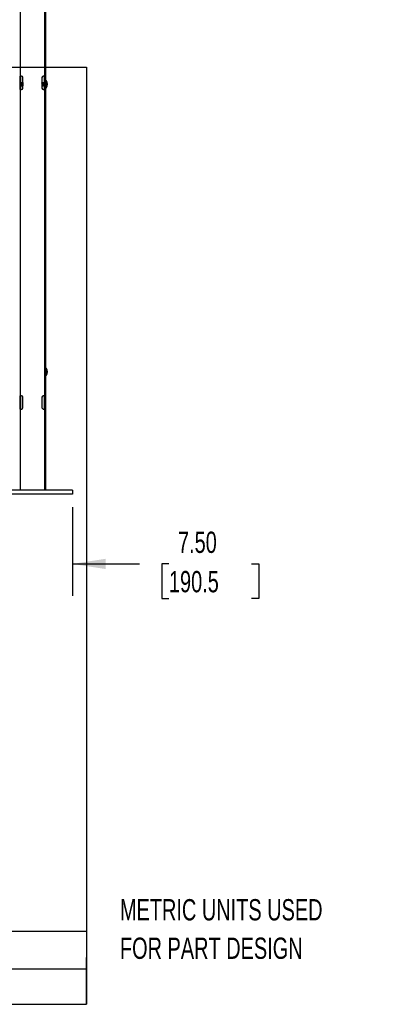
# Model space of a CAD drawing. Header units: inches. Extents: x 0.1 to 10.7, y 0.1 to 7.8.
# Tile 9 of 46: x 4.7 to 6.1, y 0.1 to 4. Entities that reach past the tile are written whole.
import ezdxf

# ---------------------------------------------------------------- set-up
doc = ezdxf.new("R2010")
doc.units = ezdxf.units.IN
doc.header["$MEASUREMENT"] = 0
doc.layers.add('DIMENSIONS', color=140, linetype='Continuous', lineweight=25)
doc.layers.add('TEXT', color=140, linetype='Continuous', lineweight=25)
doc.styles.add('SLDTEXTSTYLE0', font='TXT', dxfattribs={"width": 0.7})
doc.dimstyles.new('SLDDIMSTYLE3', dxfattribs={"dimtxt": 0.084961, "dimasz": 0.13, "dimexe": 0, "dimexo": 0.0625, "dimgap": 0.02124, "dimtad": 0, "dimtih": 1, "dimtoh": 1, "dimlfac": 24, "dimrnd": 1e-09, "dimzin": 4, "dimdsep": 46, "dimtxsty": 'SLDTEXTSTYLE0', "dimsah": 1, "dimcen": 0.09, "dimadec": 0, "dimazin": 1, "dimtfac": 1, "dimtmove": 0, "dimatfit": 0, "dimfxl": 0, "dimfrac": 2, "dimtolj": 1, "dimtzin": 12, "dimarcsym": 0})

# ---------------------------------------------------------------- blocks, each defined once
blk = doc.blocks.new('_D_6')
at = {"layer": 'DIMENSIONS'}
for p, q in [((4.5596, 2.06), (4.5596, 1.7125)), ((4.8721, 2.06), (4.8721, 1.7125)), ((4.5596, 1.8375), (4.3096, 1.8375)), ((4.8721, 1.8375), (5.135, 1.8375)), ((5.2501, 1.8375), (5.2216, 1.8375)), ((5.2216, 1.8375), (5.2216, 1.7024)), ((5.5733, 1.8375), (5.6018, 1.8375)), ((5.6018, 1.8375), (5.6018, 1.7024)), ((5.2216, 1.7024), (5.2501, 1.7024)), ((5.6018, 1.7024), (5.5733, 1.7024))]:
    blk.add_line(p, q, dxfattribs=at)
for points in [[(4.5596, 1.8375), (4.4296, 1.8575), (4.4296, 1.8175)], [(4.8721, 1.8375), (5.0021, 1.8175), (5.0021, 1.8575)]]:
    blk.add_solid(points, dxfattribs=at)
at = {"layer": 'DIMENSIONS', "char_height": 0.08333, "attachment_point": 1, "style": 'SLDTEXTSTYLE0'}
for s, insert in [('7.50', (5.2855, 1.9639)), ('190.5', (5.2501, 1.8099))]:
    blk.add_mtext(s, dxfattribs=dict(at, insert=insert))

msp = doc.modelspace()

# ---------------------------------------------------------------- linework, layer by layer
for p, q in [((4.76794, 2.12564), (4.76794, 5.08918)), ((4.66877, 3.74543), (4.66877, 4.94335)), ((4.76294, 4.94335), (4.76294, 3.74543)), ((4.66794, 3.69335), (4.66794, 3.74543)), ((4.66794, 3.74543), (4.66877, 3.74543)), ((4.67335, 3.74543), (4.66877, 3.74543)), ((4.66877, 3.74543), (4.66877, 3.72058)), ((4.67877, 3.69877), (4.67877, 3.74002)), ((4.75294, 3.74002), (4.75294, 3.69877)), ((4.76294, 3.74543), (4.75835, 3.74543)), ((4.76294, 3.74543), (4.76377, 3.74543)), ((4.76294, 3.72085), (4.76294, 3.74543)), ((4.76377, 3.74543), (4.76377, 3.69335)), ((4.66837, 3.72066), (4.66794, 3.71992)), ((4.66869, 3.72069), (4.6684, 3.72069)), ((4.6684, 3.70918), (4.66867, 3.70918)), ((4.66877, 3.709), (4.66877, 3.69335)), ((4.66956, 3.70767), (4.66985, 3.70767)), ((4.66985, 3.71919), (4.66958, 3.71919)), ((4.671, 3.72069), (4.67071, 3.72069)), ((4.67071, 3.70918), (4.67098, 3.70918)), ((4.67187, 3.70767), (4.67216, 3.70767)), ((4.67216, 3.71919), (4.67189, 3.71919)), ((4.67332, 3.72069), (4.67303, 3.72069)), ((4.67303, 3.70918), (4.6733, 3.70918)), ((4.67419, 3.70767), (4.67448, 3.70767)), ((4.67448, 3.71919), (4.67421, 3.71919)), ((4.67563, 3.72069), (4.67534, 3.72069)), ((4.67534, 3.70918), (4.67561, 3.70918)), ((4.6765, 3.70767), (4.67679, 3.70767)), ((4.67679, 3.71919), (4.67652, 3.71919)), ((4.67795, 3.72069), (4.67766, 3.72069)), ((4.67766, 3.70918), (4.67793, 3.70918)), ((4.75318, 3.71919), (4.75294, 3.71919)), ((4.75294, 3.70767), (4.75318, 3.70767)), ((4.75434, 3.72069), (4.75405, 3.72069)), ((4.75405, 3.70918), (4.75432, 3.70918)), ((4.75521, 3.70767), (4.75549, 3.70767)), ((4.75549, 3.71919), (4.75523, 3.71919)), ((4.75665, 3.72069), (4.75636, 3.72069)), ((4.75636, 3.70918), (4.75663, 3.70918)), ((4.75752, 3.70767), (4.75781, 3.70767)), ((4.75781, 3.71919), (4.75754, 3.71919)), ((4.75911, 3.71659), (4.75825, 3.71604)), ((4.75825, 3.71228), (4.75825, 3.71604)), ((4.75846, 3.7088), (4.75911, 3.70767)), ((4.75897, 3.72069), (4.75868, 3.72069)), ((4.75911, 3.72069), (4.75904, 3.72057)), ((4.75911, 3.72017), (4.75911, 3.72069)), ((4.75911, 3.71659), (4.75911, 3.72017)), ((4.75911, 3.70767), (4.75911, 3.71659)), ((4.76015, 3.72085), (4.76015, 3.7161)), ((4.76015, 3.71226), (4.76015, 3.70752)), ((4.76264, 3.72085), (4.76377, 3.72085)), ((4.76377, 3.70752), (4.76264, 3.70752)), ((4.76294, 3.69335), (4.76294, 3.70752)), ((4.76919, 3.69942), (4.76919, 3.72895)), ((4.66877, 3.69335), (4.66794, 3.69335)), ((4.66877, 2.49543), (4.66877, 3.69335)), ((4.66877, 3.69335), (4.67335, 3.69335)), ((4.75835, 3.69335), (4.76294, 3.69335)), ((4.76294, 3.69335), (4.76294, 2.49543)), ((4.76377, 3.69335), (4.76294, 3.69335)), ((4.76919, 2.57442), (4.76919, 2.60395)), ((4.66794, 2.49543), (4.66877, 2.49543)), ((4.66794, 2.44335), (4.66794, 2.49543)), ((4.67335, 2.49543), (4.66877, 2.49543)), ((4.66877, 2.49543), (4.66877, 2.44335)), ((4.67877, 2.44877), (4.67877, 2.49002)), ((4.75294, 2.49002), (4.75294, 2.44877)), ((4.76294, 2.49543), (4.75835, 2.49543)), ((4.76294, 2.49543), (4.76377, 2.49543)), ((4.76294, 2.44335), (4.76294, 2.49543)), ((4.76377, 2.49543), (4.76377, 2.44335)), ((4.66877, 2.44335), (4.66794, 2.44335)), ((4.66877, 2.12564), (4.66877, 2.44335)), ((4.66877, 2.44335), (4.67335, 2.44335)), ((4.75835, 2.44335), (4.76294, 2.44335)), ((4.76294, 2.44335), (4.76294, 2.12564)), ((4.76377, 2.44335), (4.76294, 2.44335)), ((4.8721, 2.12564), (4.5596, 2.12564)), ((4.8721, 2.12564), (4.8721, 2.11002)), ((4.8721, 2.11002), (4.5596, 2.11002))]:
    msp.add_line(p, q)
for centre, radius, start, end in [((4.67335, 3.74002), 0.00542, 0, 90), ((4.75835, 3.74002), 0.00542, 90, 180), ((4.67335, 3.69877), 0.00542, 270, 0), ((4.75835, 3.69877), 0.00542, 180, 270), ((4.75911, 3.72215), 0.00146, 270, 296.66722), ((4.75911, 3.70621), 0.00146, 63.302, 90), ((4.76867, 3.72843), 0.000733, 44.76533, 180), ((4.76867, 3.69994), 0.000733, 180, 315.23467), ((4.75431, 3.71418), 0.02096, 315.23467, 44.76533), ((4.76867, 2.60343), 0.000733, 44.76533, 180), ((4.75431, 2.58918), 0.02096, 315.23467, 44.76533), ((4.76867, 2.57494), 0.000733, 180, 315.23467), ((4.67335, 2.49002), 0.00542, 0, 90), ((4.75835, 2.49002), 0.00542, 90, 180), ((4.67335, 2.44877), 0.00542, 270, 0), ((4.75835, 2.44877), 0.00542, 180, 270)]:
    msp.add_arc(centre, radius, start, end)
for points, knots in [([(4.66869, 3.7092), (4.66869, 3.70919), (4.66864, 3.70911), (4.66856, 3.70947), (4.66842, 3.71031), (4.6683, 3.71165), (4.66818, 3.71324), (4.66805, 3.71494), (4.66797, 3.71595), (4.66794, 3.71644)], [0, 0, 0, 0, 0.0169164, 0.1816456, 0.3506768, 0.5143224, 0.6780869, 0.8471243, 1, 1, 1, 1]), ([(4.6684, 3.70924), (4.66839, 3.70923), (4.66833, 3.70916), (4.66823, 3.70964), (4.6681, 3.71063), (4.66801, 3.71173), (4.66795, 3.71248), (4.66794, 3.71268)], [0, 0, 0, 0, 0.097839, 0.3656413, 0.6335778, 0.9016236, 1, 1, 1, 1]), ([(4.66794, 3.70834), (4.66796, 3.70838), (4.66812, 3.70866), (4.66828, 3.70894), (4.66842, 3.70918)], [0, 0, 0, 0, 0.1377466, 1, 1, 1, 1]), ([(4.66837, 3.72066), (4.66838, 3.72068), (4.66843, 3.72074), (4.66852, 3.72045), (4.66865, 3.7194), (4.66877, 3.71775), (4.66889, 3.71569), (4.66902, 3.71346), (4.66915, 3.71132), (4.66926, 3.70949), (4.66939, 3.70821), (4.66949, 3.70771), (4.66954, 3.70768), (4.66956, 3.70767)], [0, 0, 0, 0, 0.0295866, 0.1310124, 0.2353293, 0.3397155, 0.4440516, 0.5483754, 0.6527597, 0.7571059, 0.8614308, 0.965812, 1, 1, 1, 1]), ([(4.66865, 3.70921), (4.66879, 3.70896), (4.66909, 3.70846), (4.66938, 3.70795), (4.66953, 3.7077)], [0, 0, 0, 0, 0.4997395, 1, 1, 1, 1]), ([(4.6696, 3.71915), (4.66945, 3.7194), (4.66916, 3.71991), (4.66887, 3.72041), (4.66872, 3.72066)], [0, 0, 0, 0, 0.4997474, 1, 1, 1, 1]), ([(4.66872, 3.72059), (4.66875, 3.72054), (4.66882, 3.72041), (4.66894, 3.71938), (4.66906, 3.71775), (4.66918, 3.71569), (4.66931, 3.71346), (4.66944, 3.71132), (4.66955, 3.7095), (4.66968, 3.70819), (4.66978, 3.70775), (4.66984, 3.70764), (4.66987, 3.70773), (4.66988, 3.70778)], [0, 0, 0, 0, 0.0736896, 0.1811988, 0.2887794, 0.3963084, 0.5038248, 0.6114035, 0.7189429, 0.8264603, 0.9340358, 0.96927, 1, 1, 1, 1]), ([(4.67076, 3.70927), (4.67075, 3.70923), (4.67069, 3.70907), (4.6706, 3.70936), (4.67047, 3.71013), (4.67035, 3.7114), (4.67023, 3.71298), (4.6701, 3.71469), (4.66997, 3.71635), (4.66986, 3.71777), (4.66972, 3.71874), (4.66962, 3.71921), (4.66957, 3.71914), (4.66956, 3.71913)], [0, 0, 0, 0, 0.029972, 0.1337242, 0.2374646, 0.3413123, 0.4450819, 0.5488267, 0.6526708, 0.7564563, 0.8602021, 0.9640406, 1, 1, 1, 1]), ([(4.67096, 3.70928), (4.67095, 3.70928), (4.67089, 3.70931), (4.67079, 3.70995), (4.67066, 3.71109), (4.67055, 3.71261), (4.67042, 3.71431), (4.67029, 3.71599), (4.67017, 3.71747), (4.67004, 3.71857), (4.66991, 3.71921), (4.66984, 3.71917), (4.6698, 3.71914)], [0, 0, 0, 0, 0.0383372, 0.147075, 0.2546996, 0.3588284, 0.467319, 0.5753483, 0.6793806, 0.7875579, 0.8959275, 1, 1, 1, 1]), ([(4.67068, 3.72067), (4.67054, 3.72041), (4.67025, 3.71992), (4.66997, 3.71943), (4.66983, 3.71919)], [0, 0, 0, 0, 0.5122259, 1, 1, 1, 1]), ([(4.66988, 3.7077), (4.67003, 3.70795), (4.67031, 3.70845), (4.6706, 3.70894), (4.67074, 3.70918)], [0, 0, 0, 0, 0.5130039, 1, 1, 1, 1]), ([(4.67068, 3.72066), (4.67069, 3.72068), (4.67074, 3.72074), (4.67083, 3.72045), (4.67096, 3.7194), (4.67109, 3.71775), (4.6712, 3.71569), (4.67134, 3.71346), (4.67146, 3.71132), (4.67158, 3.70949), (4.67171, 3.70821), (4.67181, 3.70771), (4.67186, 3.70768), (4.67187, 3.70767)], [0, 0, 0, 0, 0.0283463, 0.1299017, 0.2343519, 0.3388716, 0.443341, 0.5477982, 0.6523159, 0.7567955, 0.8612537, 0.9657683, 1, 1, 1, 1]), ([(4.67096, 3.70921), (4.67111, 3.70896), (4.6714, 3.70846), (4.67169, 3.70795), (4.67184, 3.7077)], [0, 0, 0, 0, 0.4997255, 1, 1, 1, 1]), ([(4.67191, 3.71915), (4.67177, 3.7194), (4.67148, 3.71991), (4.67118, 3.72041), (4.67104, 3.72066)], [0, 0, 0, 0, 0.4997403, 1, 1, 1, 1]), ([(4.67104, 3.72059), (4.67107, 3.72054), (4.67113, 3.72041), (4.67125, 3.71938), (4.67138, 3.71775), (4.67149, 3.71569), (4.67163, 3.71346), (4.67175, 3.71132), (4.67187, 3.7095), (4.672, 3.70819), (4.6721, 3.70775), (4.67216, 3.70764), (4.67218, 3.70773), (4.6722, 3.70777)], [0, 0, 0, 0, 0.0739063, 0.1814139, 0.288993, 0.3965204, 0.5040352, 0.6116123, 0.7191501, 0.8266659, 0.9342398, 0.9694736, 1, 1, 1, 1]), ([(4.67303, 3.70925), (4.67301, 3.70924), (4.67295, 3.7092), (4.67284, 3.70975), (4.67271, 3.71081), (4.6726, 3.71229), (4.67247, 3.71396), (4.67234, 3.71567), (4.67222, 3.71721), (4.6721, 3.71838), (4.67199, 3.71903), (4.67193, 3.71907), (4.67192, 3.71909)], [0, 0, 0, 0, 0.0582566, 0.1701051, 0.2820321, 0.3939704, 0.5058196, 0.6177339, 0.7296813, 0.8415319, 0.9534317, 1, 1, 1, 1]), ([(4.67332, 3.70924), (4.67331, 3.70922), (4.67325, 3.70916), (4.67315, 3.70962), (4.67302, 3.71059), (4.67291, 3.712), (4.67278, 3.71365), (4.67265, 3.71536), (4.67253, 3.71694), (4.67241, 3.71821), (4.67228, 3.71899), (4.67219, 3.71929), (4.67213, 3.71913), (4.67212, 3.7191)], [0, 0, 0, 0, 0.0343752, 0.138562, 0.2440128, 0.3452553, 0.4489711, 0.5545772, 0.656215, 0.7594009, 0.8650965, 0.9672592, 1, 1, 1, 1]), ([(4.673, 3.72067), (4.67285, 3.72041), (4.67257, 3.71992), (4.67228, 3.71943), (4.67214, 3.71919)], [0, 0, 0, 0, 0.513131, 1, 1, 1, 1]), ([(4.67219, 3.7077), (4.67234, 3.70795), (4.67263, 3.70845), (4.67291, 3.70894), (4.67305, 3.70918)], [0, 0, 0, 0, 0.51295835, 1, 1, 1, 1]), ([(4.673, 3.72066), (4.67301, 3.72068), (4.67306, 3.72074), (4.67315, 3.72045), (4.67328, 3.7194), (4.6734, 3.71775), (4.67352, 3.71569), (4.67365, 3.71346), (4.67378, 3.71132), (4.67389, 3.70949), (4.67402, 3.70821), (4.67412, 3.70771), (4.67417, 3.70768), (4.67419, 3.70767)], [0, 0, 0, 0, 0.0291057, 0.1305818, 0.2349503, 0.3393883, 0.4437761, 0.5481516, 0.6525876, 0.7569855, 0.8613621, 0.965795, 1, 1, 1, 1]), ([(4.67328, 3.70921), (4.67342, 3.70896), (4.67372, 3.70846), (4.67401, 3.70795), (4.67416, 3.7077)], [0, 0, 0, 0, 0.4997044, 1, 1, 1, 1]), ([(4.67332, 3.72069), (4.67336, 3.72063), (4.67344, 3.72049), (4.67357, 3.71939), (4.67369, 3.71775), (4.67381, 3.71569), (4.67394, 3.71346), (4.67407, 3.71132), (4.67418, 3.7095), (4.67431, 3.70819), (4.67441, 3.70775), (4.67447, 3.70764), (4.6745, 3.70773), (4.67451, 3.70777)], [0, 0, 0, 0, 0.1014378, 0.205767, 0.3101656, 0.414514, 0.5188502, 0.6232468, 0.7276054, 0.8319426, 0.9363361, 0.9705282, 1, 1, 1, 1]), ([(4.67423, 3.71915), (4.67408, 3.7194), (4.67379, 3.71991), (4.6735, 3.72041), (4.67335, 3.72067)], [0, 0, 0, 0, 0.4997332, 1, 1, 1, 1]), ([(4.67535, 3.7092), (4.67534, 3.70919), (4.6753, 3.7091), (4.67521, 3.70946), (4.67508, 3.7103), (4.67496, 3.71163), (4.67484, 3.71324), (4.67471, 3.71495), (4.67458, 3.71658), (4.67447, 3.71795), (4.67433, 3.71884), (4.67424, 3.71924), (4.67419, 3.71916), (4.67419, 3.71915)], [0, 0, 0, 0, 0.0102541, 0.1179323, 0.2256171, 0.3334023, 0.4410752, 0.5487414, 0.6565258, 0.7642174, 0.8718916, 0.9796734, 1, 1, 1, 1]), ([(4.67531, 3.72067), (4.67517, 3.72041), (4.67488, 3.71992), (4.6746, 3.71943), (4.67446, 3.71919)], [0, 0, 0, 0, 0.5130151, 1, 1, 1, 1]), ([(4.67559, 3.70928), (4.67557, 3.70931), (4.6755, 3.7094), (4.67539, 3.71018), (4.67526, 3.71143), (4.67515, 3.713), (4.67501, 3.71472), (4.67489, 3.71636), (4.67477, 3.71778), (4.67464, 3.71875), (4.67454, 3.71921), (4.67449, 3.71915), (4.67448, 3.71913)], [0, 0, 0, 0, 0.067046, 0.18105, 0.2923469, 0.4019739, 0.5158813, 0.6277498, 0.7369504, 0.8506904, 0.9630668, 1, 1, 1, 1]), ([(4.67451, 3.7077), (4.67465, 3.70795), (4.67494, 3.70845), (4.67523, 3.70894), (4.67536, 3.70918)], [0, 0, 0, 0, 0.5129332, 1, 1, 1, 1]), ([(4.67531, 3.72066), (4.67532, 3.72068), (4.67537, 3.72074), (4.67546, 3.72045), (4.67559, 3.7194), (4.67572, 3.71775), (4.67583, 3.71569), (4.67597, 3.71346), (4.67609, 3.71132), (4.67621, 3.70949), (4.67634, 3.70821), (4.67644, 3.70771), (4.67649, 3.70768), (4.6765, 3.70767)], [0, 0, 0, 0, 0.0289685, 0.13045888, 0.23484222, 0.33929492, 0.44369748, 0.54808776, 0.65253854, 0.7569512, 0.86134253, 0.9657902, 1, 1, 1, 1]), ([(4.67559, 3.70921), (4.67574, 3.70896), (4.67603, 3.70846), (4.67632, 3.70795), (4.67647, 3.7077)], [0, 0, 0, 0, 0.499737, 1, 1, 1, 1]), ([(4.67654, 3.71915), (4.6764, 3.7194), (4.6761, 3.71991), (4.67581, 3.72041), (4.67567, 3.72067)], [0, 0, 0, 0, 0.4997269, 1, 1, 1, 1]), ([(4.67567, 3.72059), (4.6757, 3.72054), (4.67576, 3.72041), (4.67588, 3.71938), (4.67601, 3.71775), (4.67612, 3.71569), (4.67626, 3.71346), (4.67638, 3.71132), (4.6765, 3.7095), (4.67663, 3.70819), (4.67673, 3.70775), (4.67679, 3.70764), (4.67681, 3.70773), (4.67683, 3.70777)], [0, 0, 0, 0, 0.0742179, 0.181721, 0.2892955, 0.3968183, 0.5043285, 0.6119011, 0.7194343, 0.8269456, 0.934515, 0.9697472, 1, 1, 1, 1]), ([(4.67766, 3.70924), (4.67763, 3.70924), (4.67757, 3.70924), (4.67745, 3.70989), (4.67732, 3.71102), (4.67721, 3.71253), (4.67708, 3.71423), (4.67695, 3.71592), (4.67683, 3.71742), (4.6767, 3.71853), (4.67659, 3.71914), (4.67653, 3.71913), (4.6765, 3.71912)], [0, 0, 0, 0, 0.0720523, 0.1796537, 0.2873456, 0.3950149, 0.5026158, 0.6102983, 0.7179795, 0.8255805, 0.9332519, 1, 1, 1, 1]), ([(4.67795, 3.70924), (4.67793, 3.70923), (4.67787, 3.70921), (4.67775, 3.7098), (4.67762, 3.7109), (4.67751, 3.71238), (4.67738, 3.71406), (4.67725, 3.71576), (4.67714, 3.71727), (4.67701, 3.71846), (4.67687, 3.7191), (4.6768, 3.71931), (4.67675, 3.71915), (4.67675, 3.71914)], [0, 0, 0, 0, 0.0586006, 0.1636896, 0.2685921, 0.3694751, 0.4742341, 0.5794405, 0.680417, 0.7847836, 0.8902297, 0.9914319, 1, 1, 1, 1]), ([(4.67763, 3.72066), (4.67748, 3.72041), (4.6772, 3.71992), (4.67691, 3.71943), (4.67677, 3.71919)], [0, 0, 0, 0, 0.5132674, 1, 1, 1, 1]), ([(4.67682, 3.7077), (4.67697, 3.70795), (4.67725, 3.70845), (4.67754, 3.70894), (4.67768, 3.70918)], [0, 0, 0, 0, 0.5129268, 1, 1, 1, 1]), ([(4.67763, 3.72066), (4.67764, 3.72068), (4.67769, 3.72074), (4.67778, 3.72045), (4.67791, 3.7194), (4.67803, 3.71775), (4.67815, 3.71569), (4.67828, 3.71346), (4.67841, 3.71132), (4.67852, 3.70949), (4.67865, 3.70822), (4.67874, 3.70775), (4.67878, 3.70771), (4.67878, 3.70771)], [0, 0, 0, 0, 0.03066159, 0.13510919, 0.24253405, 0.35003029, 0.45747492, 0.56490691, 0.67240118, 0.7798562, 0.88728928, 0.99478034, 1, 1, 1, 1]), ([(4.67791, 3.70921), (4.67805, 3.70896), (4.67834, 3.70847), (4.67863, 3.70797), (4.67877, 3.70773)], [0, 0, 0, 0, 0.5079208, 1, 1, 1, 1]), ([(4.67795, 3.72069), (4.67799, 3.72063), (4.67807, 3.72049), (4.6782, 3.71939), (4.67832, 3.71775), (4.67844, 3.71569), (4.67857, 3.71347), (4.67868, 3.71154), (4.67875, 3.71059), (4.67877, 3.71022)], [0, 0, 0, 0, 0.1469732, 0.2981358, 0.4493989, 0.6005893, 0.751762, 0.9030223, 1, 1, 1, 1]), ([(4.67877, 3.71931), (4.67865, 3.71951), (4.67839, 3.71996), (4.67813, 3.72041), (4.67798, 3.72067)], [0, 0, 0, 0, 0.4437371, 1, 1, 1, 1]), ([(4.75405, 3.70924), (4.75402, 3.70924), (4.75396, 3.70924), (4.75384, 3.7099), (4.75371, 3.71103), (4.7536, 3.71255), (4.75346, 3.71425), (4.75333, 3.71593), (4.75322, 3.71744), (4.75309, 3.71852), (4.75299, 3.71909), (4.75294, 3.7191), (4.75293, 3.7191)], [0, 0, 0, 0, 0.0764051, 0.1883993, 0.3004886, 0.4125517, 0.5245453, 0.6366252, 0.7487008, 0.8606943, 0.972763, 1, 1, 1, 1]), ([(4.75294, 3.70909), (4.75296, 3.70881), (4.75303, 3.70807), (4.75312, 3.70775), (4.75318, 3.70764), (4.7532, 3.70773), (4.75322, 3.70778)], [0, 0, 0, 0, 0.2749237, 0.7233435, 0.8702147, 1, 1, 1, 1]), ([(4.75429, 3.70924), (4.75429, 3.70924), (4.75424, 3.70921), (4.75414, 3.70983), (4.75399, 3.71107), (4.75387, 3.71282), (4.75371, 3.71475), (4.75358, 3.71659), (4.75344, 3.71812), (4.75329, 3.71901), (4.7532, 3.71933), (4.75315, 3.71914), (4.75314, 3.71911)], [0, 0, 0, 0, 0.011104, 0.1337749, 0.2560029, 0.3744511, 0.4978477, 0.6186383, 0.738171, 0.861763, 0.980915, 1, 1, 1, 1]), ([(4.75402, 3.72067), (4.75387, 3.72041), (4.75358, 3.71992), (4.7533, 3.71943), (4.75316, 3.71919)], [0, 0, 0, 0, 0.5129717, 1, 1, 1, 1]), ([(4.75321, 3.7077), (4.75336, 3.70796), (4.75364, 3.70845), (4.75393, 3.70894), (4.75407, 3.70918)], [0, 0, 0, 0, 0.5133098, 1, 1, 1, 1]), ([(4.75402, 3.72066), (4.75403, 3.72068), (4.75407, 3.72074), (4.75417, 3.72045), (4.7543, 3.7194), (4.75442, 3.71775), (4.75454, 3.71569), (4.75467, 3.71346), (4.7548, 3.71132), (4.75491, 3.70949), (4.75504, 3.70821), (4.75514, 3.70771), (4.75519, 3.70768), (4.75521, 3.70767)], [0, 0, 0, 0, 0.0290577, 0.1305388, 0.2349125, 0.3393556, 0.4437486, 0.5481293, 0.6525705, 0.7569735, 0.8613553, 0.9657933, 1, 1, 1, 1]), ([(4.7543, 3.70921), (4.75444, 3.70896), (4.75473, 3.70846), (4.75503, 3.70796), (4.75517, 3.7077)], [0, 0, 0, 0, 0.4997471, 1, 1, 1, 1]), ([(4.75434, 3.72069), (4.75438, 3.72063), (4.75445, 3.72049), (4.75459, 3.71939), (4.75471, 3.71775), (4.75483, 3.71569), (4.75496, 3.71346), (4.75508, 3.71132), (4.7552, 3.7095), (4.75533, 3.70819), (4.75543, 3.70775), (4.75549, 3.70764), (4.75552, 3.70773), (4.75553, 3.70778)], [0, 0, 0, 0, 0.1013653, 0.2056201, 0.309944, 0.414218, 0.5184796, 0.6228017, 0.7270857, 0.8313484, 0.9356674, 0.969835, 1, 1, 1, 1]), ([(4.75525, 3.71915), (4.7551, 3.7194), (4.75481, 3.71991), (4.75452, 3.72041), (4.75437, 3.72066)], [0, 0, 0, 0, 0.499743, 1, 1, 1, 1]), ([(4.75636, 3.70923), (4.75635, 3.70921), (4.7563, 3.70914), (4.75621, 3.70956), (4.75608, 3.71049), (4.75596, 3.71188), (4.75584, 3.71352), (4.7557, 3.71524), (4.75558, 3.71683), (4.75546, 3.71814), (4.75533, 3.71894), (4.75525, 3.71928), (4.75521, 3.71918), (4.75521, 3.71918)], [0, 0, 0, 0, 0.0275676, 0.1352128, 0.2428937, 0.3506411, 0.4582868, 0.5659508, 0.6737012, 0.7813443, 0.8889897, 0.9967409, 1, 1, 1, 1]), ([(4.75633, 3.72066), (4.75618, 3.72041), (4.75589, 3.71991), (4.7556, 3.7194), (4.75545, 3.71915)], [0, 0, 0, 0, 0.500265, 1, 1, 1, 1]), ([(4.75665, 3.70922), (4.75663, 3.70922), (4.75658, 3.70921), (4.75648, 3.70966), (4.75637, 3.71047), (4.75627, 3.7116), (4.75617, 3.71292), (4.75606, 3.71436), (4.75594, 3.71593), (4.75582, 3.71749), (4.75568, 3.71867), (4.75556, 3.71923), (4.75551, 3.71914), (4.75549, 3.71912)], [0, 0, 0, 0, 0.0562683, 0.1480061, 0.2405254, 0.3300289, 0.4191471, 0.5115589, 0.6035035, 0.7212499, 0.8435424, 0.965098, 1, 1, 1, 1]), ([(4.75553, 3.7077), (4.75567, 3.70796), (4.75597, 3.70846), (4.75626, 3.70896), (4.75641, 3.70921)], [0, 0, 0, 0, 0.500255, 1, 1, 1, 1]), ([(4.75633, 3.72066), (4.75634, 3.72068), (4.75639, 3.72074), (4.75648, 3.72045), (4.75661, 3.7194), (4.75674, 3.71775), (4.75685, 3.71569), (4.75699, 3.71346), (4.75711, 3.71132), (4.75722, 3.70949), (4.75736, 3.70821), (4.75746, 3.70771), (4.75751, 3.70768), (4.75752, 3.70767)], [0, 0, 0, 0, 0.0295825, 0.1310087, 0.235326, 0.3397127, 0.4440492, 0.5483735, 0.6527582, 0.7571049, 0.8614302, 0.9658118, 1, 1, 1, 1]), ([(4.75661, 3.70921), (4.75676, 3.70896), (4.75705, 3.70846), (4.75734, 3.70795), (4.75749, 3.7077)], [0, 0, 0, 0, 0.4997396, 1, 1, 1, 1]), ([(4.75756, 3.71915), (4.75742, 3.7194), (4.75712, 3.71991), (4.75683, 3.72041), (4.75669, 3.72066)], [0, 0, 0, 0, 0.4997471, 1, 1, 1, 1]), ([(4.75669, 3.72059), (4.75671, 3.72054), (4.75678, 3.72041), (4.7569, 3.71938), (4.75702, 3.71775), (4.75714, 3.71569), (4.75727, 3.71346), (4.7574, 3.71132), (4.75751, 3.7095), (4.75765, 3.70819), (4.75775, 3.70775), (4.75781, 3.70764), (4.75783, 3.70773), (4.75784, 3.70778)], [0, 0, 0, 0, 0.0734579, 0.1809613, 0.2885361, 0.3960593, 0.5035699, 0.6111427, 0.7186763, 0.8261879, 0.9337576, 0.9689899, 1, 1, 1, 1]), ([(4.75825, 3.71228), (4.75823, 3.71246), (4.75818, 3.71317), (4.75807, 3.71451), (4.75795, 3.71618), (4.75783, 3.71763), (4.7577, 3.71866), (4.75759, 3.71918), (4.75754, 3.71914), (4.75752, 3.71912)], [0, 0, 0, 0, 0.05920276, 0.23188007, 0.40457118, 0.57720218, 0.7497394, 0.92241791, 1, 1, 1, 1]), ([(4.75865, 3.72067), (4.7585, 3.72041), (4.75821, 3.71991), (4.75792, 3.71941), (4.75777, 3.71916)], [0, 0, 0, 0, 0.5002579, 1, 1, 1, 1]), ([(4.75825, 3.71604), (4.75822, 3.71642), (4.75816, 3.71721), (4.75806, 3.7182), (4.75795, 3.71889), (4.75785, 3.71923), (4.75779, 3.71915), (4.75777, 3.71912)], [0, 0, 0, 0, 0.1974353, 0.4014494, 0.6236245, 0.841119, 1, 1, 1, 1]), ([(4.75784, 3.7077), (4.75799, 3.70796), (4.7582, 3.70832), (4.75841, 3.70868), (4.75847, 3.70879)], [0, 0, 0, 0, 0.6982632, 1, 1, 1, 1]), ([(4.75846, 3.7088), (4.75845, 3.70883), (4.75843, 3.70893), (4.7584, 3.70919), (4.75839, 3.7093), (4.75837, 3.70954), (4.75836, 3.70968), (4.75835, 3.70999), (4.75834, 3.71016), (4.75832, 3.71052), (4.75831, 3.71072), (4.75828, 3.71133), (4.75826, 3.71179), (4.75825, 3.71228)], [0, 0, 0, 0, 0.25, 0.25, 0.375, 0.375, 0.5, 0.5, 0.625, 0.625, 0.75, 0.75, 1, 1, 1, 1]), ([(4.75865, 3.72066), (4.75866, 3.72068), (4.7587, 3.72074), (4.75879, 3.72045), (4.75893, 3.7194), (4.75903, 3.718), (4.75909, 3.71696), (4.75911, 3.71659)], [0, 0, 0, 0, 0.07138385, 0.32708065, 0.59006602, 0.85322614, 1, 1, 1, 1]), ([(4.76015, 3.72085), (4.76006, 3.72085), (4.75997, 3.72085), (4.75982, 3.72085), (4.75977, 3.72085), (4.75977, 3.72085)], [0, 0, 0, 0, 0.5, 0.5, 1, 1, 1, 1]), ([(4.76015, 3.7161), (4.76006, 3.71579), (4.75997, 3.71548), (4.75982, 3.71484), (4.75977, 3.71452), (4.75977, 3.71386), (4.75982, 3.71353), (4.75997, 3.71289), (4.76006, 3.71258), (4.76015, 3.71226)], [0, 0, 0, 0, 0.25, 0.25, 0.5, 0.5, 0.75, 0.75, 1, 1, 1, 1]), ([(4.76015, 3.7161), (4.76039, 3.71698), (4.76076, 3.71779), (4.76162, 3.71936), (4.76212, 3.72012), (4.76264, 3.72085)], [0, 0, 0, 0, 0.5, 0.5, 1, 1, 1, 1]), ([(4.76264, 3.72085), (4.76212, 3.72085), (4.76162, 3.72085), (4.76076, 3.72085), (4.76039, 3.72085), (4.76015, 3.72085)], [0, 0, 0, 0, 0.5, 0.5, 1, 1, 1, 1]), ([(4.76264, 3.70752), (4.76212, 3.70825), (4.76162, 3.709), (4.76076, 3.71057), (4.76039, 3.71138), (4.76015, 3.71226)], [0, 0, 0, 0, 0.5, 0.5, 1, 1, 1, 1]), ([(4.76015, 3.70752), (4.76039, 3.70752), (4.76076, 3.70752), (4.76162, 3.70752), (4.76212, 3.70752), (4.76264, 3.70752)], [0, 0, 0, 0, 0.5, 0.5, 1, 1, 1, 1])]:
    msp.add_open_spline(points, degree=3, knots=knots)
msp.add_open_spline([(4.75897, 3.72069), (4.75901, 3.72069), (4.75906, 3.72052), (4.75911, 3.72017)], degree=3)
at = {"layer": 'TEXT'}
for p, q in [((0.11458, 3.78125), (4.92708, 3.78125)), ((4.92708, 3.78125), (4.92708, 0.11458)), ((4.92708, 0.39926), (0.11458, 0.39926)), ((4.92708, 0.11458), (4.92708, 0.29792)), ((4.92708, 0.25208), (0.11458, 0.25208)), ((0.11458, 0.11458), (4.92708, 0.11458))]:
    msp.add_line(p, q, dxfattribs=at)

# ---------------------------------------------------------------- texts
at = {"layer": 'TEXT', "attachment_point": 1, "style": 'SLDTEXTSTYLE0'}
for s, insert, char_height in [('HUSKY RACK AND WIRE VELOX SERIES MACHINE GUARDING DOOR, RIGHT SWING OUT, 36 X 72IN, 2 X 2IN GRID,', (0.31361, 0.81254), 0.0729167), ('CARBON STEEL, YELLOW AND BLACK. 2 DOOR POSTS XG5506D AND MOUNTING HARDWARE INCLUDED.', (0.31361, 0.67595), 0.0729167), ('METRIC UNITS USED', (5.0582, 0.52614), 0.0833333), ('FOR PART DESIGN', (5.0582, 0.37566), 0.0833333)]:
    msp.add_mtext(s, dxfattribs=dict(at, insert=insert, char_height=char_height))

# ---------------------------------------------------------------- dimensions: what is measured, and where the dimension line sits
at = {"layer": 'DIMENSIONS'}
dim = msp.add_linear_dim(base=(4.5596, 1.83746), p1=(4.8721, 2.11002), p2=(4.5596, 2.11002), dimstyle='SLDDIMSTYLE3', dxfattribs=at)
dim.commit()
dim.dimension.update_dxf_attribs({"geometry": '_D_6', "text_midpoint": (5.41169, 1.83746), "dimtype": 160})

doc.saveas('drawing.dxf')
